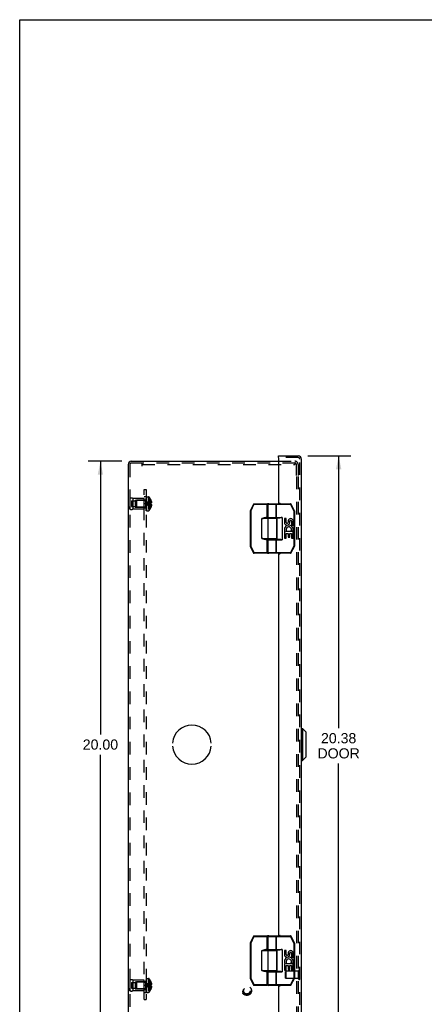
# Model space of a CAD drawing. Header units: inches. Extents: x 0 to 81, y 0 to 52.4.
# Tile 12 of 17: x 0 to 14.3, y 17.6 to 52.4. Entities that reach past the tile are written whole.
import ezdxf

# ---------------------------------------------------------------- set-up
doc = ezdxf.new("R2010")
doc.units = ezdxf.units.IN
doc.header["$LTSCALE"] = 4.452381
doc.header["$MEASUREMENT"] = 0
doc.linetypes.add('HIDDEN', pattern=[0.2, 0.1, -0.1])
doc.layers.get('0').update_dxf_attribs({"linetype": 'CONTINUOUS'})
for name, color, linetype in [('DEFAULT_2', 8, 'HIDDEN'), ('DIMENSIONS', 7, 'CONTINUOUS'), ('DOOR_ASSEMBLY', 7, 'CONTINUOUS'), ('OPEN', 7, 'CONTINUOUS'), ('SUBPANEL', 7, 'CONTINUOUS')]:
    doc.layers.add(name, color=color, linetype=linetype)
doc.styles.get("Standard").update_dxf_attribs({"font": 'arial.ttf'})
doc.dimstyles.new('DIMSTYLE_1', dxfattribs={"dimtxt": 0.357143, "dimasz": 0.47619, "dimexe": 0.09, "dimexo": 0.07, "dimgap": 0.0375, "dimtad": 0, "dimtih": 1, "dimtoh": 1, "dimzin": 4, "dimdsep": 46, "dimtxsty": 'Standard', "dimblk": '_FILLED', "dimblk1": '_FILLED', "dimblk2": '_FILLED', "dimcen": 0.09, "dimadec": 3, "dimazin": 1, "dimtfac": 1, "dimtdec": 3, "dimtofl": 0, "dimtmove": 0, "dimatfit": 3, "dimldrblk": '_FILLED', "dimfxl": 0, "dimtolj": 1, "dimtzin": 4, "dimarcsym": 0})

# ---------------------------------------------------------------- blocks, each defined once
blk = doc.blocks.new('_FILLED')
at = {"color": 0, "linetype": 'ByBlock'}
blk.add_solid([(0, 0), (-1, 0.2), (-1, -0.2)], dxfattribs=at)
blk = doc.blocks.new('*D8')
at = {"layer": 'DIMENSIONS', "color": 2, "linetype": 'Continuous'}
for p, q in [((10.17, 36.984), (11.691, 36.984)), ((11.262, 36.984), (11.262, 27.378)), ((11.262, 16.609), (11.262, 26.128)), ((10.17, 16.609), (11.691, 16.609))]:
    blk.add_line(p, q, dxfattribs=at)
at = {"layer": 'DIMENSIONS', "color": 2, "linetype": 'Continuous', "xscale": 0.4761904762, "yscale": 0.4761904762, "zscale": 0.4761904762}
for p, rotation in [((11.262, 36.984), 90), ((11.262, 16.609), 270)]:
    blk.add_blockref('_FILLED', p, dxfattribs=dict(at, rotation=rotation))
at = {"layer": 'DIMENSIONS', "color": 2, "linetype": 'Continuous', "insert": (11.262, 27.2), "char_height": 0.3571, "width": 1.49495, "attachment_point": 2, "line_spacing_factor": 0.9}
blk.add_mtext('20.38\\PDOOR', dxfattribs=at)
blk = doc.blocks.new('*D14')
at = {"layer": 'DIMENSIONS', "color": 2, "linetype": 'Continuous'}
for p, q in [((3.608, 36.796), (2.422, 36.796)), ((2.851, 36.796), (2.851, 27.153)), ((2.851, 16.796), (2.851, 26.439)), ((3.608, 16.796), (2.422, 16.796))]:
    blk.add_line(p, q, dxfattribs=at)
at = {"layer": 'DIMENSIONS', "color": 2, "linetype": 'Continuous', "xscale": 0.4761904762, "yscale": 0.4761904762, "zscale": 0.4761904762}
for p, rotation in [((2.851, 36.796), 90), ((2.851, 16.796), 270)]:
    blk.add_blockref('_FILLED', p, dxfattribs=dict(at, rotation=rotation))
at = {"layer": 'DIMENSIONS', "color": 2, "linetype": 'Continuous', "insert": (2.851, 26.975), "char_height": 0.3571, "width": 1.24801, "attachment_point": 2, "line_spacing_factor": 0.9}
blk.add_mtext('20.00', dxfattribs=at)

msp = doc.modelspace()

# ---------------------------------------------------------------- linework, layer by layer
at = {"color": 7, "linetype": 'Continuous'}
for p, q in [((0, 0), (0, 52.381)), ((0, 52.381), (80.952, 52.381))]:
    msp.add_line(p, q, dxfattribs=at)
at = {"color": 3, "linetype": 'Continuous'}
for p, q in [((3.83, 36.684), (3.83, 16.908)), ((3.942, 36.796), (9.139, 36.796))]:
    msp.add_line(p, q, dxfattribs=at)
msp.add_arc((3.942, 36.684), 0.112, 90, 180, dxfattribs=at)
at = {"layer": 'DEFAULT_2', "color": 8, "linetype": 'HIDDEN'}
for p, q in [((3.89, 36.684), (3.89, 16.908)), ((3.942, 36.736), (9.71, 36.736)), ((4.33, 36.624), (4.33, 36.736)), ((4.33, 36.676), (9.71, 36.676)), ((9.139, 36.796), (9.718, 36.796)), ((9.71, 36.736), (9.71, 36.676)), ((9.71, 36.736), (9.718, 36.736)), ((9.77, 36.296), (9.77, 36.684)), ((9.83, 36.684), (9.83, 36.296)), ((9.77, 36.256), (9.77, 17.336)), ((9.83, 36.256), (9.83, 17.336)), ((3.89, 35.484), (3.89, 35.108)), ((3.89, 35.484), (3.89, 35.396)), ((3.99, 35.484), (3.99, 35.108)), ((4.39, 35.484), (3.99, 35.484)), ((4.39, 35.108), (4.39, 35.484)), ((4.465, 35.05), (4.465, 35.539)), ((4.48, 35.539), (4.465, 35.539)), ((4.48, 35.539), (4.465, 35.539)), ((4.48, 35.534), (4.465, 35.534)), ((4.48, 35.532), (4.465, 35.532)), ((4.48, 35.523), (4.465, 35.523)), ((4.48, 35.504), (4.465, 35.504)), ((4.465, 35.504), (4.48, 35.504)), ((4.48, 35.502), (4.465, 35.502)), ((4.48, 35.5), (4.465, 35.5)), ((4.465, 35.497), (4.48, 35.497)), ((4.465, 35.494), (4.48, 35.494)), ((4.48, 35.488), (4.465, 35.488)), ((4.465, 35.484), (4.48, 35.484)), ((4.465, 35.478), (4.48, 35.478)), ((4.465, 35.476), (4.48, 35.476)), ((4.465, 35.475), (4.48, 35.475)), ((4.48, 35.474), (4.465, 35.474)), ((4.465, 35.45), (4.48, 35.45)), ((4.48, 35.539), (4.48, 35.05)), ((4.485, 35.05), (4.485, 35.542)), ((4.485, 35.542), (4.546, 35.542)), ((4.546, 35.542), (4.546, 35.05)), ((4.572, 35.53), (4.572, 35.062)), ((3.89, 35.108), (3.89, 35.196)), ((3.953, 35.398), (3.953, 35.195)), ((3.953, 35.398), (4.078, 35.398)), ((3.953, 35.195), (4.078, 35.195)), ((4.39, 35.108), (3.99, 35.108)), ((4.078, 35.421), (4.078, 35.171)), ((4.078, 35.421), (4.39, 35.421)), ((4.078, 35.171), (4.39, 35.171)), ((4.11, 35.41), (4.12, 35.42)), ((4.11, 35.41), (4.11, 35.182)), ((4.11, 35.182), (4.12, 35.172)), ((4.12, 35.42), (4.12, 35.172)), ((4.447, 35.42), (4.12, 35.42)), ((4.447, 35.172), (4.12, 35.172)), ((4.447, 35.42), (4.447, 35.172)), ((4.465, 35.438), (4.48, 35.438)), ((4.48, 35.434), (4.465, 35.434)), ((4.48, 35.433), (4.465, 35.433)), ((4.48, 35.43), (4.465, 35.43)), ((4.465, 35.423), (4.48, 35.423)), ((4.465, 35.421), (4.48, 35.421)), ((4.465, 35.42), (4.48, 35.42)), ((4.48, 35.408), (4.465, 35.408)), ((4.48, 35.395), (4.465, 35.395)), ((4.465, 35.379), (4.48, 35.379)), ((4.465, 35.368), (4.48, 35.368)), ((4.465, 35.349), (4.48, 35.349)), ((4.48, 35.343), (4.465, 35.343)), ((4.465, 35.342), (4.48, 35.342)), ((4.48, 35.334), (4.465, 35.334)), ((4.48, 35.309), (4.465, 35.309)), ((4.48, 35.299), (4.465, 35.299)), ((4.465, 35.294), (4.48, 35.294)), ((4.465, 35.285), (4.48, 35.285)), ((4.465, 35.265), (4.48, 35.265)), ((4.465, 35.255), (4.48, 35.255)), ((4.48, 35.244), (4.465, 35.244)), ((4.48, 35.232), (4.465, 35.232)), ((4.465, 35.209), (4.48, 35.209)), ((4.465, 35.209), (4.48, 35.209)), ((4.48, 35.208), (4.465, 35.208)), ((4.465, 35.204), (4.48, 35.204)), ((4.48, 35.202), (4.465, 35.202)), ((4.48, 35.202), (4.465, 35.202)), ((4.465, 35.187), (4.48, 35.187)), ((4.465, 35.175), (4.48, 35.175)), ((4.48, 35.154), (4.465, 35.154)), ((4.48, 35.141), (4.465, 35.141)), ((4.465, 35.141), (4.48, 35.141)), ((4.465, 35.139), (4.48, 35.139)), ((4.465, 35.139), (4.48, 35.139)), ((4.465, 35.128), (4.48, 35.128)), ((4.48, 35.122), (4.465, 35.122)), ((4.48, 35.122), (4.465, 35.122)), ((4.48, 35.12), (4.465, 35.12)), ((4.465, 35.116), (4.48, 35.116)), ((4.465, 35.102), (4.48, 35.102)), ((4.465, 35.102), (4.48, 35.102)), ((4.495, 35.3), (4.47, 35.296)), ((4.602, 35.281), (4.573, 35.283)), ((4.631, 35.278), (4.602, 35.281)), ((4.631, 35.437), (4.63, 35.436)), ((4.63, 35.436), (4.631, 35.436)), ((4.631, 35.314), (4.63, 35.314)), ((4.631, 35.278), (4.63, 35.278)), ((4.631, 35.157), (4.63, 35.156)), ((4.63, 35.156), (4.631, 35.156)), ((4.631, 35.436), (4.631, 35.314)), ((4.631, 35.401), (4.644, 35.401)), ((4.631, 35.346), (4.653, 35.346)), ((4.631, 35.314), (4.644, 35.314)), ((4.631, 35.278), (4.631, 35.157)), ((4.644, 35.278), (4.631, 35.278)), ((4.631, 35.247), (4.653, 35.247)), ((4.631, 35.192), (4.644, 35.192)), ((4.465, 35.098), (4.48, 35.098)), ((4.465, 35.097), (4.48, 35.097)), ((4.48, 35.089), (4.465, 35.089)), ((4.465, 35.088), (4.48, 35.088)), ((4.48, 35.077), (4.465, 35.077)), ((4.48, 35.071), (4.465, 35.071)), ((4.48, 35.067), (4.465, 35.067)), ((4.48, 35.066), (4.465, 35.066)), ((4.48, 35.06), (4.465, 35.06)), ((4.48, 35.051), (4.465, 35.051)), ((4.48, 35.05), (4.465, 35.05)), ((4.485, 35.05), (4.546, 35.05)), ((3.89, 18.484), (3.89, 18.108)), ((3.89, 18.484), (3.89, 18.396)), ((4.39, 18.484), (3.99, 18.484)), ((3.99, 18.484), (3.99, 18.108)), ((4.078, 18.421), (4.39, 18.421)), ((4.078, 18.421), (4.078, 18.171)), ((4.11, 18.41), (4.12, 18.42)), ((4.447, 18.42), (4.12, 18.42)), ((4.12, 18.42), (4.12, 18.172)), ((4.39, 18.108), (4.39, 18.484)), ((4.447, 18.42), (4.447, 18.172)), ((4.48, 18.539), (4.465, 18.539)), ((4.48, 18.539), (4.465, 18.539)), ((4.465, 18.05), (4.465, 18.539)), ((4.48, 18.534), (4.465, 18.534)), ((4.48, 18.532), (4.465, 18.532)), ((4.48, 18.523), (4.465, 18.523)), ((4.48, 18.504), (4.465, 18.504)), ((4.465, 18.504), (4.48, 18.504)), ((4.48, 18.502), (4.465, 18.502)), ((4.48, 18.5), (4.465, 18.5)), ((4.465, 18.497), (4.48, 18.497)), ((4.465, 18.494), (4.48, 18.494)), ((4.48, 18.488), (4.465, 18.488)), ((4.465, 18.484), (4.48, 18.484)), ((4.465, 18.478), (4.48, 18.478)), ((4.465, 18.476), (4.48, 18.476)), ((4.465, 18.475), (4.48, 18.475)), ((4.48, 18.474), (4.465, 18.474)), ((4.465, 18.45), (4.48, 18.45)), ((4.465, 18.438), (4.48, 18.438)), ((4.48, 18.434), (4.465, 18.434)), ((4.48, 18.433), (4.465, 18.433)), ((4.48, 18.43), (4.465, 18.43)), ((4.465, 18.423), (4.48, 18.423)), ((4.465, 18.421), (4.48, 18.421)), ((4.465, 18.42), (4.48, 18.42)), ((4.48, 18.539), (4.48, 18.05)), ((4.485, 18.542), (4.546, 18.542)), ((4.485, 18.05), (4.485, 18.542)), ((4.546, 18.542), (4.546, 18.05)), ((4.572, 18.53), (4.572, 18.062)), ((4.631, 18.437), (4.63, 18.436)), ((4.631, 18.436), (4.63, 18.436)), ((4.631, 18.436), (4.631, 18.314)), ((3.89, 18.108), (3.89, 18.196)), ((3.953, 18.398), (4.078, 18.398)), ((3.953, 18.398), (3.953, 18.195)), ((3.953, 18.195), (4.078, 18.195)), ((4.39, 18.108), (3.99, 18.108)), ((4.078, 18.171), (4.39, 18.171)), ((4.11, 18.41), (4.11, 18.182)), ((4.11, 18.182), (4.12, 18.172)), ((4.447, 18.172), (4.12, 18.172)), ((4.48, 18.408), (4.465, 18.408)), ((4.48, 18.395), (4.465, 18.395)), ((4.465, 18.379), (4.48, 18.379)), ((4.465, 18.368), (4.48, 18.368)), ((4.465, 18.349), (4.48, 18.349)), ((4.48, 18.343), (4.465, 18.343)), ((4.465, 18.342), (4.48, 18.342)), ((4.48, 18.334), (4.465, 18.334)), ((4.48, 18.309), (4.465, 18.309)), ((4.48, 18.299), (4.465, 18.299)), ((4.465, 18.294), (4.48, 18.294)), ((4.465, 18.285), (4.48, 18.285)), ((4.465, 18.265), (4.48, 18.265)), ((4.465, 18.255), (4.48, 18.255)), ((4.48, 18.244), (4.465, 18.244)), ((4.48, 18.232), (4.465, 18.232)), ((4.465, 18.209), (4.48, 18.209)), ((4.465, 18.209), (4.48, 18.209)), ((4.48, 18.208), (4.465, 18.208)), ((4.465, 18.204), (4.48, 18.204)), ((4.48, 18.202), (4.465, 18.202)), ((4.48, 18.202), (4.465, 18.202)), ((4.465, 18.187), (4.48, 18.187)), ((4.465, 18.175), (4.48, 18.175)), ((4.48, 18.154), (4.465, 18.154)), ((4.48, 18.141), (4.465, 18.141)), ((4.465, 18.141), (4.48, 18.141)), ((4.465, 18.139), (4.48, 18.139)), ((4.465, 18.139), (4.48, 18.139)), ((4.465, 18.128), (4.48, 18.128)), ((4.48, 18.122), (4.465, 18.122)), ((4.48, 18.122), (4.465, 18.122)), ((4.48, 18.12), (4.465, 18.12)), ((4.465, 18.116), (4.48, 18.116)), ((4.465, 18.102), (4.48, 18.102)), ((4.465, 18.102), (4.48, 18.102)), ((4.465, 18.098), (4.48, 18.098)), ((4.465, 18.097), (4.48, 18.097)), ((4.48, 18.089), (4.465, 18.089)), ((4.465, 18.088), (4.48, 18.088)), ((4.48, 18.077), (4.465, 18.077)), ((4.495, 18.3), (4.47, 18.296)), ((4.494, 18.3), (4.47, 18.296)), ((4.602, 18.281), (4.573, 18.283)), ((4.631, 18.278), (4.602, 18.281)), ((4.631, 18.314), (4.63, 18.314)), ((4.631, 18.278), (4.63, 18.278)), ((4.631, 18.157), (4.63, 18.156)), ((4.63, 18.156), (4.631, 18.156)), ((4.631, 18.401), (4.644, 18.401)), ((4.631, 18.346), (4.653, 18.346)), ((4.631, 18.314), (4.644, 18.314)), ((4.644, 18.278), (4.631, 18.278)), ((4.631, 18.278), (4.631, 18.157)), ((4.631, 18.247), (4.653, 18.247)), ((4.631, 18.192), (4.644, 18.192)), ((4.48, 18.071), (4.465, 18.071)), ((4.48, 18.067), (4.465, 18.067)), ((4.48, 18.066), (4.465, 18.066)), ((4.48, 18.06), (4.465, 18.06)), ((4.48, 18.051), (4.465, 18.051)), ((4.48, 18.05), (4.465, 18.05)), ((4.485, 18.05), (4.546, 18.05))]:
    msp.add_line(p, q, dxfattribs=at)
for points in [[(4.63, 35.436), (4.602, 35.417), (4.573, 35.396), (4.546, 35.373), (4.52, 35.349), (4.494, 35.323), (4.47, 35.296)], [(4.631, 35.401), (4.602, 35.386), (4.574, 35.37), (4.546, 35.353), (4.52, 35.335), (4.495, 35.316), (4.47, 35.296)], [(4.631, 35.346), (4.602, 35.339), (4.574, 35.331), (4.546, 35.323), (4.52, 35.315), (4.495, 35.306), (4.47, 35.296)], [(4.63, 35.156), (4.602, 35.176), (4.573, 35.197), (4.546, 35.219), (4.52, 35.244), (4.494, 35.269), (4.47, 35.296)], [(4.631, 35.192), (4.602, 35.206), (4.574, 35.222), (4.546, 35.239), (4.52, 35.257), (4.495, 35.276), (4.47, 35.296)], [(4.631, 35.247), (4.602, 35.253), (4.574, 35.261), (4.546, 35.269), (4.52, 35.278), (4.495, 35.287), (4.47, 35.296)], [(4.574, 35.283), (4.546, 35.286), (4.52, 35.289), (4.494, 35.293), (4.47, 35.296)], [(4.546, 35.286), (4.52, 35.289), (4.495, 35.293), (4.47, 35.296)], [(4.631, 35.314), (4.602, 35.312), (4.574, 35.309), (4.546, 35.306), (4.52, 35.303), (4.494, 35.3)], [(4.63, 35.314), (4.602, 35.312), (4.573, 35.309), (4.546, 35.306), (4.52, 35.303)], [(4.631, 35.296), (4.631, 35.299), (4.631, 35.302), (4.631, 35.305), (4.631, 35.308), (4.631, 35.311), (4.63, 35.314)], [(4.63, 35.278), (4.631, 35.281), (4.631, 35.284), (4.631, 35.287), (4.631, 35.29), (4.631, 35.293), (4.631, 35.296)], [(4.631, 35.308), (4.631, 35.305), (4.631, 35.302)], [(4.631, 35.29), (4.631, 35.287), (4.631, 35.284)], [(4.644, 35.401), (4.645, 35.394), (4.647, 35.387), (4.648, 35.38), (4.65, 35.373), (4.651, 35.366), (4.652, 35.359), (4.652, 35.353), (4.653, 35.346)], [(4.653, 35.346), (4.652, 35.343), (4.652, 35.34), (4.651, 35.337), (4.651, 35.334), (4.65, 35.331), (4.649, 35.328), (4.648, 35.324), (4.647, 35.321), (4.645, 35.318), (4.644, 35.314)], [(4.644, 35.278), (4.645, 35.275), (4.647, 35.271), (4.648, 35.268), (4.649, 35.265), (4.65, 35.262), (4.651, 35.258), (4.651, 35.255), (4.652, 35.252), (4.652, 35.249), (4.653, 35.247)], [(4.653, 35.247), (4.652, 35.24), (4.652, 35.233), (4.651, 35.226), (4.65, 35.219), (4.648, 35.213), (4.647, 35.206), (4.645, 35.199), (4.644, 35.192)], [(4.63, 18.436), (4.602, 18.417), (4.573, 18.396), (4.546, 18.373), (4.52, 18.349), (4.494, 18.323), (4.47, 18.296)], [(4.631, 18.401), (4.602, 18.386), (4.574, 18.37), (4.546, 18.353), (4.52, 18.335), (4.495, 18.316), (4.47, 18.296)], [(4.631, 18.346), (4.602, 18.339), (4.574, 18.331), (4.546, 18.323), (4.52, 18.315), (4.495, 18.306), (4.47, 18.296)], [(4.546, 18.286), (4.52, 18.289), (4.495, 18.293), (4.47, 18.296)], [(4.631, 18.247), (4.602, 18.253), (4.574, 18.261), (4.546, 18.269), (4.52, 18.278), (4.495, 18.287), (4.47, 18.296)], [(4.631, 18.192), (4.602, 18.206), (4.574, 18.222), (4.546, 18.239), (4.52, 18.257), (4.495, 18.276), (4.47, 18.296)], [(4.63, 18.156), (4.602, 18.176), (4.573, 18.197), (4.546, 18.219), (4.52, 18.244), (4.494, 18.269), (4.47, 18.296)], [(4.631, 18.314), (4.602, 18.312), (4.574, 18.309), (4.546, 18.306), (4.52, 18.303), (4.494, 18.3)], [(4.574, 18.283), (4.546, 18.286), (4.52, 18.289), (4.494, 18.293)], [(4.63, 18.314), (4.602, 18.312), (4.573, 18.309), (4.546, 18.306), (4.52, 18.303)], [(4.63, 18.314), (4.631, 18.311), (4.631, 18.308), (4.631, 18.305), (4.631, 18.302), (4.631, 18.299), (4.631, 18.296)], [(4.631, 18.296), (4.631, 18.293), (4.631, 18.29), (4.631, 18.287), (4.631, 18.284), (4.631, 18.281), (4.63, 18.278)], [(4.631, 18.302), (4.631, 18.305), (4.631, 18.308)], [(4.631, 18.284), (4.631, 18.287), (4.631, 18.29)], [(4.644, 18.401), (4.645, 18.394), (4.647, 18.387), (4.648, 18.38), (4.65, 18.373), (4.651, 18.366), (4.652, 18.359), (4.652, 18.353), (4.653, 18.346)], [(4.653, 18.346), (4.652, 18.343), (4.652, 18.34), (4.651, 18.337), (4.651, 18.334), (4.65, 18.331), (4.649, 18.328), (4.648, 18.324), (4.647, 18.321), (4.645, 18.318), (4.644, 18.314)], [(4.644, 18.278), (4.645, 18.275), (4.647, 18.271), (4.648, 18.268), (4.649, 18.265), (4.65, 18.262), (4.651, 18.258), (4.651, 18.255), (4.652, 18.252), (4.652, 18.249), (4.653, 18.247)], [(4.653, 18.247), (4.652, 18.24), (4.652, 18.233), (4.651, 18.226), (4.65, 18.219), (4.648, 18.213), (4.647, 18.206), (4.645, 18.199), (4.644, 18.192)]]:
    msp.add_lwpolyline(points, dxfattribs=at)
for radius in [0.164, 0.142, 0.124, 0.114]:
    msp.add_circle((8.02, 18.106), radius, dxfattribs=at)
for centre, radius, start, end in [((3.942, 36.684), 0.052, 90, 180), ((9.718, 36.684), 0.112, 0, 90), ((9.718, 36.684), 0.052, 0, 90), ((3.94, 35.398), 0.1, 60.0508, 119.9492), ((4.447, 35.457), 0.0372, 329.9503, 360), ((4.546, 35.507), 0.035, 40.9334, 90), ((4.303, 35.296), 0.357, 23.1903, 40.9334), ((3.94, 35.195), 0.1, 240.0508, 299.9492), ((4.447, 35.457), 0.0372, 270, 297.5399), ((4.447, 35.135), 0.0372, 62.4601, 90), ((4.447, 35.135), 0.0372, 0, 30.0497), ((4.303, 35.296), 0.357, 319.0666, 336.8097), ((4.303, 35.296), 0.357, 17.0407, 23.0017), ((4.303, 35.296), 0.357, 336.9983, 342.9593), ((4.546, 35.085), 0.035, 270, 319.0666), ((3.94, 18.398), 0.1, 60.0508, 119.9492), ((4.447, 18.457), 0.0372, 270, 297.5399), ((4.447, 18.457), 0.0372, 329.9503, 360), ((4.546, 18.507), 0.035, 40.9334, 90), ((4.303, 18.296), 0.357, 23.1903, 40.9334), ((4.303, 18.296), 0.357, 17.0407, 23.0017), ((3.94, 18.195), 0.1, 240.0508, 299.9492), ((4.447, 18.135), 0.0372, 62.4601, 90), ((4.447, 18.135), 0.0372, 0, 30.0497), ((4.303, 18.296), 0.357, 319.0666, 336.8097), ((4.303, 18.296), 0.357, 336.9983, 342.9593), ((4.546, 18.085), 0.035, 270, 319.0666)]:
    msp.add_arc(centre, radius, start, end, dxfattribs=at)
at = {"layer": 'DOOR_ASSEMBLY', "color": 7, "linetype": 'Continuous'}
for p, q in [((9.139, 36.924), (9.139, 36.984)), ((9.154, 36.924), (9.139, 36.924)), ((8.255, 35.285), (8.138, 35.05)), ((8.273, 35.276), (8.156, 35.041)), ((8.255, 35.285), (8.273, 35.276)), ((8.273, 35.276), (8.273, 35.296)), ((8.273, 35.296), (8.737, 35.296)), ((8.273, 35.276), (8.757, 35.276)), ((8.737, 34.791), (8.737, 35.296)), ((8.757, 34.811), (8.757, 35.276)), ((8.771, 34.816), (8.771, 35.276)), ((8.771, 35.276), (9.565, 35.276)), ((8.791, 35.296), (9.565, 35.296)), ((9.057, 34.816), (9.057, 35.276)), ((9.073, 34.796), (9.073, 35.296)), ((9.565, 35.296), (9.565, 35.276)), ((9.565, 35.276), (9.583, 35.285)), ((9.683, 35.041), (9.565, 35.276)), ((9.701, 35.05), (9.583, 35.285)), ((8.136, 35.041), (8.136, 33.801)), ((8.136, 35.041), (8.156, 35.041)), ((8.156, 35.041), (8.138, 35.05)), ((8.156, 35.041), (8.156, 33.801)), ((8.546, 34.071), (8.546, 34.771)), ((9.077, 34.771), (8.546, 34.771)), ((8.688, 34.791), (8.688, 34.811)), ((8.757, 34.811), (8.688, 34.811)), ((9.057, 34.791), (8.688, 34.791)), ((8.771, 34.816), (9.263, 34.816)), ((8.775, 34.071), (8.775, 34.771)), ((8.791, 34.796), (9.181, 34.796)), ((8.841, 34.791), (8.841, 34.796)), ((8.997, 34.791), (8.997, 34.796)), ((9.077, 34.071), (9.077, 34.771)), ((9.083, 34.796), (9.083, 34.046)), ((9.263, 34.816), (9.263, 34.026)), ((9.346, 34.772), (9.346, 34.636)), ((9.408, 34.772), (9.346, 34.772)), ((9.408, 34.636), (9.408, 34.772)), ((9.701, 35.05), (9.683, 35.041)), ((9.683, 35.041), (9.683, 33.801)), ((9.683, 35.041), (9.703, 35.041)), ((9.703, 35.041), (9.703, 33.801)), ((9.474, 34.698), (9.474, 34.629)), ((9.534, 34.636), (9.534, 34.678)), ((9.597, 34.678), (9.597, 34.541)), ((9.597, 34.541), (9.66, 34.541)), ((9.66, 34.541), (9.66, 34.678)), ((8.546, 34.071), (9.077, 34.071)), ((8.566, 34.068), (8.546, 34.071)), ((9.346, 34.311), (9.346, 34.08)), ((9.364, 34.311), (9.346, 34.311)), ((9.346, 34.08), (9.408, 34.08)), ((9.398, 34.311), (9.426, 34.33)), ((9.66, 34.311), (9.398, 34.311)), ((9.408, 34.08), (9.408, 34.248)), ((9.408, 34.248), (9.474, 34.248)), ((9.474, 34.248), (9.474, 34.112)), ((9.474, 34.112), (9.534, 34.112)), ((9.534, 34.112), (9.534, 34.248)), ((9.534, 34.248), (9.597, 34.248)), ((9.589, 34.347), (9.647, 34.322)), ((9.597, 34.248), (9.597, 34.08)), ((9.597, 34.08), (9.66, 34.08)), ((9.66, 34.08), (9.66, 34.311)), ((8.156, 33.801), (8.136, 33.801)), ((8.138, 33.792), (8.156, 33.801)), ((8.138, 33.792), (8.26, 33.557)), ((8.156, 33.801), (8.278, 33.566)), ((8.688, 34.031), (8.688, 34.051)), ((8.688, 34.051), (9.057, 34.051)), ((8.688, 34.031), (8.757, 34.031)), ((8.737, 33.546), (8.737, 34.051)), ((8.757, 33.566), (8.757, 34.031)), ((8.771, 33.566), (8.771, 34.026)), ((8.771, 34.026), (9.263, 34.026)), ((8.791, 34.046), (9.181, 34.046)), ((8.841, 34.046), (8.841, 34.051)), ((8.997, 34.046), (8.997, 34.051)), ((9.057, 33.566), (9.057, 34.026)), ((9.073, 33.546), (9.073, 34.046)), ((9.561, 33.566), (9.683, 33.801)), ((9.578, 33.557), (9.7, 33.792)), ((9.703, 33.801), (9.683, 33.801)), ((9.683, 33.801), (9.7, 33.792)), ((8.278, 33.566), (8.26, 33.557)), ((8.278, 33.546), (8.278, 33.566)), ((8.757, 33.566), (8.278, 33.566)), ((8.737, 33.546), (8.278, 33.546)), ((9.561, 33.566), (8.771, 33.566)), ((9.561, 33.546), (8.791, 33.546)), ((9.561, 33.566), (9.561, 33.546)), ((9.578, 33.557), (9.561, 33.566)), ((9.949, 27.359), (9.987, 27.359)), ((10.105, 27.241), (9.987, 27.359)), ((9.987, 27.359), (9.987, 26.234)), ((10.105, 27.241), (10.105, 26.352)), ((9.949, 26.234), (9.987, 26.234)), ((10.105, 26.352), (9.987, 26.234)), ((8.255, 20.035), (8.138, 19.8)), ((8.273, 20.026), (8.156, 19.791)), ((8.255, 20.035), (8.273, 20.026)), ((8.273, 20.046), (8.737, 20.046)), ((8.273, 20.026), (8.273, 20.046)), ((8.273, 20.026), (8.757, 20.026)), ((8.737, 19.541), (8.737, 20.046)), ((8.757, 19.561), (8.757, 20.026)), ((8.771, 20.026), (9.565, 20.026)), ((8.771, 19.566), (8.771, 20.026)), ((8.791, 20.046), (9.565, 20.046)), ((9.057, 19.566), (9.057, 20.026)), ((9.073, 19.546), (9.073, 20.046)), ((9.565, 20.046), (9.565, 20.026)), ((9.565, 20.026), (9.583, 20.035)), ((9.683, 19.791), (9.565, 20.026)), ((9.701, 19.8), (9.583, 20.035)), ((8.136, 19.791), (8.156, 19.791)), ((8.136, 19.791), (8.136, 18.551)), ((8.156, 19.791), (8.138, 19.8)), ((8.156, 19.791), (8.156, 18.551)), ((9.077, 19.521), (8.546, 19.521)), ((8.546, 18.821), (8.546, 19.521)), ((8.757, 19.561), (8.688, 19.561)), ((8.688, 19.541), (8.688, 19.561)), ((9.057, 19.541), (8.688, 19.541)), ((8.771, 19.566), (9.263, 19.566)), ((8.775, 18.821), (8.775, 19.521)), ((8.791, 19.546), (9.181, 19.546)), ((8.841, 19.541), (8.841, 19.546)), ((8.997, 19.541), (8.997, 19.546)), ((9.077, 18.821), (9.077, 19.521)), ((9.083, 19.546), (9.083, 18.796)), ((9.263, 19.566), (9.263, 18.776)), ((9.408, 19.522), (9.346, 19.522)), ((9.346, 19.522), (9.346, 19.386)), ((9.408, 19.386), (9.408, 19.522)), ((9.701, 19.8), (9.683, 19.791)), ((9.683, 19.791), (9.703, 19.791)), ((9.683, 19.791), (9.683, 18.551)), ((9.703, 19.791), (9.703, 18.551)), ((9.474, 19.448), (9.474, 19.379)), ((9.534, 19.386), (9.534, 19.428)), ((9.597, 19.428), (9.597, 19.291)), ((9.597, 19.291), (9.66, 19.291)), ((9.66, 19.291), (9.66, 19.428)), ((8.546, 18.821), (9.077, 18.821)), ((8.566, 18.818), (8.546, 18.821)), ((8.688, 18.801), (9.057, 18.801)), ((8.688, 18.781), (8.688, 18.801)), ((8.688, 18.781), (8.757, 18.781)), ((8.737, 18.296), (8.737, 18.801)), ((8.757, 18.316), (8.757, 18.781)), ((8.771, 18.776), (9.263, 18.776)), ((8.771, 18.316), (8.771, 18.776)), ((8.791, 18.796), (9.181, 18.796)), ((8.841, 18.796), (8.841, 18.801)), ((8.997, 18.796), (8.997, 18.801)), ((9.057, 18.316), (9.057, 18.776)), ((9.073, 18.296), (9.073, 18.796)), ((9.364, 19.061), (9.346, 19.061)), ((9.346, 19.061), (9.346, 18.83)), ((9.346, 18.83), (9.408, 18.83)), ((9.398, 19.061), (9.426, 19.08)), ((9.66, 19.061), (9.398, 19.061)), ((9.408, 18.998), (9.474, 18.998)), ((9.408, 18.83), (9.408, 18.998)), ((9.474, 18.998), (9.474, 18.862)), ((9.474, 18.862), (9.534, 18.862)), ((9.534, 18.998), (9.597, 18.998)), ((9.534, 18.862), (9.534, 18.998)), ((9.589, 19.097), (9.647, 19.072)), ((9.597, 18.998), (9.597, 18.83)), ((9.597, 18.83), (9.66, 18.83)), ((9.66, 18.83), (9.66, 19.061)), ((8.156, 18.551), (8.136, 18.551)), ((8.138, 18.542), (8.156, 18.551)), ((8.138, 18.542), (8.26, 18.307)), ((8.156, 18.551), (8.278, 18.316)), ((9.561, 18.316), (9.683, 18.551)), ((9.578, 18.307), (9.7, 18.542)), ((9.703, 18.551), (9.683, 18.551)), ((9.683, 18.551), (9.7, 18.542)), ((8.278, 18.316), (8.26, 18.307)), ((8.757, 18.316), (8.278, 18.316)), ((8.278, 18.296), (8.278, 18.316)), ((8.737, 18.296), (8.278, 18.296)), ((9.561, 18.316), (8.771, 18.316)), ((9.561, 18.296), (8.791, 18.296)), ((9.578, 18.307), (9.561, 18.316)), ((9.561, 18.316), (9.561, 18.296))]:
    msp.add_line(p, q, dxfattribs=at)
at = {"layer": 'DOOR_ASSEMBLY', "color": 3, "linetype": 'Continuous'}
for p, q in [((9.139, 36.984), (9.837, 36.984)), ((9.139, 36.909), (9.139, 35.326)), ((9.949, 16.721), (9.949, 36.872)), ((9.154, 35.311), (9.185, 35.311)), ((9.139, 33.516), (9.139, 20.076)), ((9.154, 33.531), (9.185, 33.531)), ((9.154, 20.061), (9.185, 20.061)), ((9.139, 18.266), (9.139, 16.684)), ((9.154, 18.281), (9.185, 18.281))]:
    msp.add_line(p, q, dxfattribs=at)
at = {"layer": 'DOOR_ASSEMBLY', "color": 8, "linetype": 'HIDDEN'}
for p, q in [((9.837, 36.924), (9.154, 36.924)), ((9.889, 16.721), (9.889, 36.872)), ((9.389, 18.555), (9.389, 18.783)), ((9.846, 18.793), (9.399, 18.793)), ((9.399, 18.793), (9.399, 18.545)), ((9.846, 18.527), (9.846, 18.811)), ((9.846, 18.545), (9.399, 18.545))]:
    msp.add_line(p, q, dxfattribs=at)
at = {"layer": 'DOOR_ASSEMBLY', "color": 7, "linetype": 'Continuous'}
for points in [[(9.041, 35.296), (9.044, 35.296), (9.046, 35.295), (9.048, 35.294), (9.051, 35.292), (9.052, 35.29), (9.054, 35.288), (9.055, 35.285), (9.056, 35.282), (9.057, 35.279), (9.057, 35.276)], [(8.546, 34.771), (8.553, 34.774), (8.559, 34.776), (8.565, 34.779), (8.571, 34.781), (8.577, 34.784), (8.583, 34.786), (8.59, 34.789), (8.596, 34.791)], [(8.546, 34.771), (8.56, 34.774), (8.566, 34.775), (8.573, 34.776), (8.579, 34.777), (8.586, 34.779), (8.593, 34.78), (8.6, 34.781)], [(8.596, 34.791), (8.605, 34.794), (8.614, 34.797), (8.623, 34.8), (8.631, 34.803), (8.639, 34.805), (8.647, 34.806), (8.655, 34.808), (8.662, 34.809), (8.669, 34.81), (8.675, 34.811), (8.682, 34.811), (8.688, 34.811)], [(8.6, 34.781), (8.609, 34.783), (8.618, 34.784), (8.627, 34.786), (8.635, 34.787), (8.643, 34.788), (8.651, 34.789), (8.658, 34.79), (8.665, 34.79), (8.671, 34.791), (8.677, 34.791), (8.683, 34.791), (8.688, 34.791)], [(8.775, 34.771), (8.775, 34.774), (8.776, 34.777), (8.777, 34.78), (8.779, 34.783), (8.78, 34.785), (8.783, 34.787), (8.785, 34.789), (8.788, 34.79), (8.791, 34.791), (8.793, 34.791)], [(9.057, 34.816), (9.057, 34.813), (9.056, 34.81), (9.055, 34.807), (9.054, 34.804), (9.052, 34.802), (9.051, 34.8), (9.048, 34.798), (9.046, 34.797), (9.044, 34.796), (9.041, 34.796)], [(9.263, 34.816), (9.253, 34.813), (9.243, 34.81), (9.234, 34.807), (9.225, 34.804), (9.217, 34.802), (9.209, 34.8), (9.201, 34.798), (9.194, 34.797), (9.187, 34.796), (9.181, 34.796)], [(8.596, 34.051), (8.588, 34.054), (8.58, 34.057), (8.572, 34.061), (8.564, 34.064), (8.555, 34.067), (8.546, 34.071)], [(8.6, 34.061), (8.592, 34.063), (8.583, 34.064), (8.574, 34.066), (8.566, 34.068)], [(8.688, 34.051), (8.682, 34.051), (8.676, 34.051), (8.67, 34.052), (8.663, 34.052), (8.656, 34.053), (8.649, 34.054), (8.642, 34.055), (8.634, 34.056), (8.626, 34.057), (8.618, 34.058), (8.609, 34.06), (8.6, 34.061)], [(8.775, 34.071), (8.775, 34.068), (8.776, 34.065), (8.777, 34.062), (8.779, 34.059), (8.78, 34.057), (8.783, 34.055), (8.785, 34.053), (8.788, 34.052), (8.791, 34.051), (8.793, 34.051)], [(8.688, 34.031), (8.681, 34.031), (8.675, 34.032), (8.668, 34.032), (8.66, 34.033), (8.653, 34.035), (8.645, 34.036), (8.637, 34.038), (8.63, 34.04), (8.622, 34.043), (8.613, 34.045), (8.605, 34.048), (8.596, 34.051)], [(9.041, 34.046), (9.044, 34.046), (9.046, 34.045), (9.048, 34.044), (9.051, 34.042), (9.052, 34.04), (9.054, 34.038), (9.055, 34.035), (9.056, 34.032), (9.057, 34.029), (9.057, 34.026)], [(9.181, 34.046), (9.187, 34.046), (9.194, 34.045), (9.201, 34.044), (9.209, 34.043), (9.217, 34.041), (9.225, 34.038), (9.234, 34.036), (9.243, 34.033), (9.253, 34.03), (9.263, 34.026)], [(9.057, 33.566), (9.057, 33.563), (9.056, 33.56), (9.055, 33.557), (9.054, 33.554), (9.052, 33.552), (9.051, 33.55), (9.048, 33.548), (9.046, 33.547), (9.044, 33.546), (9.041, 33.546)], [(9.041, 20.046), (9.044, 20.046), (9.046, 20.045), (9.048, 20.044), (9.051, 20.042), (9.052, 20.04), (9.054, 20.038), (9.055, 20.035), (9.056, 20.032), (9.057, 20.029), (9.057, 20.026)], [(8.546, 19.521), (8.553, 19.524), (8.559, 19.526), (8.565, 19.529), (8.571, 19.531), (8.577, 19.534), (8.583, 19.536), (8.59, 19.539), (8.596, 19.541)], [(8.546, 19.521), (8.56, 19.524), (8.566, 19.525), (8.573, 19.526), (8.579, 19.527), (8.586, 19.529), (8.593, 19.53), (8.6, 19.531)], [(8.596, 19.541), (8.605, 19.544), (8.614, 19.547), (8.623, 19.55), (8.631, 19.553), (8.639, 19.555), (8.647, 19.556), (8.655, 19.558), (8.662, 19.559), (8.669, 19.56), (8.675, 19.561), (8.682, 19.561), (8.688, 19.561)], [(8.6, 19.531), (8.609, 19.533), (8.618, 19.534), (8.627, 19.536), (8.635, 19.537), (8.643, 19.538), (8.651, 19.539), (8.658, 19.54), (8.665, 19.54), (8.671, 19.541), (8.677, 19.541), (8.683, 19.541), (8.688, 19.541)], [(8.775, 19.521), (8.775, 19.524), (8.776, 19.527), (8.777, 19.53), (8.779, 19.533), (8.78, 19.535), (8.783, 19.537), (8.785, 19.539), (8.788, 19.54), (8.791, 19.541), (8.793, 19.541)], [(9.057, 19.566), (9.057, 19.563), (9.056, 19.56), (9.055, 19.557), (9.054, 19.554), (9.052, 19.552), (9.051, 19.55), (9.048, 19.548), (9.046, 19.547), (9.044, 19.546), (9.041, 19.546)], [(9.263, 19.566), (9.253, 19.563), (9.243, 19.56), (9.234, 19.557), (9.225, 19.554), (9.217, 19.552), (9.209, 19.55), (9.201, 19.548), (9.194, 19.547), (9.187, 19.546), (9.181, 19.546)], [(8.596, 18.801), (8.588, 18.804), (8.58, 18.807), (8.572, 18.811), (8.564, 18.814), (8.555, 18.817), (8.546, 18.821)], [(8.6, 18.811), (8.592, 18.813), (8.583, 18.814), (8.574, 18.816), (8.566, 18.818)], [(8.688, 18.781), (8.681, 18.781), (8.675, 18.782), (8.668, 18.782), (8.66, 18.783), (8.653, 18.785), (8.645, 18.786), (8.637, 18.788), (8.63, 18.79), (8.622, 18.793), (8.613, 18.795), (8.605, 18.798), (8.596, 18.801)], [(8.688, 18.801), (8.682, 18.801), (8.676, 18.801), (8.67, 18.802), (8.663, 18.802), (8.656, 18.803), (8.649, 18.804), (8.642, 18.805), (8.634, 18.806), (8.626, 18.807), (8.618, 18.808), (8.609, 18.81), (8.6, 18.811)], [(8.775, 18.821), (8.775, 18.818), (8.776, 18.815), (8.777, 18.812), (8.779, 18.809), (8.78, 18.807), (8.783, 18.805), (8.785, 18.803), (8.788, 18.802), (8.791, 18.801), (8.793, 18.801)], [(9.041, 18.796), (9.044, 18.796), (9.046, 18.795), (9.048, 18.794), (9.051, 18.792), (9.052, 18.79), (9.054, 18.788), (9.055, 18.785), (9.056, 18.782), (9.057, 18.779), (9.057, 18.776)], [(9.181, 18.796), (9.187, 18.796), (9.194, 18.795), (9.201, 18.794), (9.209, 18.793), (9.217, 18.791), (9.225, 18.788), (9.234, 18.786), (9.243, 18.783), (9.253, 18.78), (9.263, 18.776)], [(9.057, 18.316), (9.057, 18.313), (9.056, 18.31), (9.055, 18.307), (9.054, 18.304), (9.052, 18.302), (9.051, 18.3), (9.048, 18.298), (9.046, 18.297), (9.044, 18.296), (9.041, 18.296)]]:
    msp.add_lwpolyline(points, dxfattribs=at)
at = {"layer": 'DOOR_ASSEMBLY', "color": 3, "linetype": 'Continuous'}
for centre, radius, start, end in [((9.154, 36.909), 0.015, 90, 180), ((9.837, 36.872), 0.112, 0, 90), ((9.154, 35.326), 0.015, 180, 270), ((9.185, 35.296), 0.015, 0, 90), ((9.154, 33.516), 0.015, 90, 180), ((9.185, 33.546), 0.015, 270, 360), ((9.154, 20.076), 0.015, 180, 270), ((9.185, 20.046), 0.015, 0, 90), ((9.154, 18.266), 0.015, 90, 180), ((9.185, 18.296), 0.015, 270, 360)]:
    msp.add_arc(centre, radius, start, end, dxfattribs=at)
at = {"layer": 'DOOR_ASSEMBLY', "color": 8, "linetype": 'HIDDEN'}
for centre, radius, start, end in [((9.837, 36.872), 0.052, 0, 90), ((9.399, 18.783), 0.01, 90, 180), ((9.867, 18.811), 0.0215, 360, 180), ((9.399, 18.555), 0.01, 180, 270), ((9.867, 18.527), 0.0215, 180, 0)]:
    msp.add_arc(centre, radius, start, end, dxfattribs=at)
at = {"layer": 'DOOR_ASSEMBLY', "color": 7, "linetype": 'Continuous'}
for centre, radius, start, end in [((8.273, 35.276), 0.02, 90, 153.4349), ((8.737, 35.276), 0.02, 0, 90), ((8.791, 35.276), 0.02, 90, 180), ((9.565, 35.276), 0.02, 26.5651, 90), ((8.156, 35.041), 0.02, 153.4349, 180), ((8.777, 34.811), 0.02, 180, 270), ((8.791, 34.816), 0.02, 180, 270), ((9.057, 34.771), 0.02, 0, 90), ((9.566, 34.678), 0.0943, 359.9911, 167.4338), ((9.683, 35.041), 0.02, 0, 26.5651), ((9.499, 34.384), 0.154, 161.4199, 206.1963), ((9.44, 34.636), 0.0943, 180, 360), ((9.503, 34.384), 0.157, 336.5966, 161.8791), ((9.44, 34.636), 0.0314, 180, 261.2295), ((9.503, 34.384), 0.0943, 336.5966, 215.1122), ((9.439, 34.641), 0.0362, 263.4285, 341.7628), ((9.566, 34.678), 0.0314, 0, 180.0485), ((9.057, 34.071), 0.02, 270, 360), ((9.503, 34.384), 0.157, 205.737, 207.8532), ((8.156, 33.801), 0.02, 180, 207.4744), ((8.777, 34.031), 0.02, 90, 180), ((8.791, 34.026), 0.02, 90, 180), ((9.683, 33.801), 0.02, 332.5256, 360), ((8.278, 33.566), 0.02, 207.4744, 270), ((8.737, 33.566), 0.02, 270, 360), ((8.791, 33.566), 0.02, 180, 270), ((9.561, 33.566), 0.02, 270, 332.5256), ((8.273, 20.026), 0.02, 90, 153.4349), ((8.737, 20.026), 0.02, 0, 90), ((8.791, 20.026), 0.02, 90, 180), ((9.565, 20.026), 0.02, 26.5651, 90), ((8.156, 19.791), 0.02, 153.4349, 180), ((8.777, 19.561), 0.02, 180, 270), ((8.791, 19.566), 0.02, 180, 270), ((9.057, 19.521), 0.02, 0, 90), ((9.566, 19.428), 0.0943, 359.9911, 167.4338), ((9.683, 19.791), 0.02, 0, 26.5651), ((9.499, 19.134), 0.154, 161.4199, 206.1963), ((9.44, 19.386), 0.0943, 180, 360), ((9.503, 19.134), 0.157, 336.5966, 161.8791), ((9.44, 19.386), 0.0314, 180, 261.2295), ((9.503, 19.134), 0.0943, 336.5966, 215.1122), ((9.439, 19.391), 0.0362, 263.4285, 341.7628), ((9.566, 19.428), 0.0314, 0, 180.0485), ((8.777, 18.781), 0.02, 90, 180), ((8.791, 18.776), 0.02, 90, 180), ((9.057, 18.821), 0.02, 270, 360), ((9.503, 19.134), 0.157, 205.737, 207.8532), ((8.156, 18.551), 0.02, 180, 207.4744), ((9.683, 18.551), 0.02, 332.5256, 360), ((8.278, 18.316), 0.02, 207.4744, 270), ((8.737, 18.316), 0.02, 270, 360), ((8.791, 18.316), 0.02, 180, 270), ((9.561, 18.316), 0.02, 270, 332.5256)]:
    msp.add_arc(centre, radius, start, end, dxfattribs=at)
at = {"layer": 'OPEN', "color": 40, "linetype": 'Continuous'}
for start, end in [(4.5886, 175.4114), (184.5886, 355.4114)]:
    msp.add_arc((6.08, 26.796), 0.688, start, end, dxfattribs=at)
at = {"layer": 'SUBPANEL', "color": 8, "linetype": 'HIDDEN'}
for p, q in [((4.39, 17.796), (4.39, 35.796)), ((4.39, 35.796), (4.465, 35.796)), ((4.465, 35.796), (4.465, 17.796)), ((4.39, 35.546), (4.465, 35.546)), ((4.39, 35.437), (4.465, 35.437)), ((4.39, 35.405), (4.465, 35.405)), ((4.465, 35.296), (4.39, 35.296)), ((4.39, 35.187), (4.465, 35.187)), ((4.39, 35.156), (4.465, 35.156)), ((4.39, 18.437), (4.465, 18.437)), ((4.39, 18.405), (4.465, 18.405)), ((4.465, 18.296), (4.39, 18.296)), ((4.39, 18.187), (4.465, 18.187)), ((4.39, 18.156), (4.465, 18.156)), ((4.39, 18.046), (4.465, 18.046)), ((4.39, 17.796), (4.465, 17.796))]:
    msp.add_line(p, q, dxfattribs=at)

# ---------------------------------------------------------------- dimensions: what is measured, and where the dimension line sits
at = {"layer": 'DIMENSIONS', "color": 2, "linetype": 'Continuous'}
dim = msp.add_linear_dim(base=(11.26215618, 16.608695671), p1=(10.099998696, 36.983695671), p2=(10.099998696, 16.608695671), angle=270, text='<>\\PDOOR', dimstyle='DIMSTYLE_1', dxfattribs=at)
dim.commit()
dim.dimension.update_dxf_attribs({"geometry": '*D8', "text_midpoint": (11.26215618, 26.753150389), "dimtype": 160})
dim = msp.add_linear_dim(base=(2.851, 16.796), p1=(3.678, 36.796), p2=(3.678, 16.796), angle=270, dimstyle='DIMSTYLE_1', dxfattribs=at)
dim.commit()
dim.dimension.update_dxf_attribs({"geometry": '*D14', "text_midpoint": (2.846, 26.794), "dimtype": 160})

doc.saveas('drawing.dxf')
